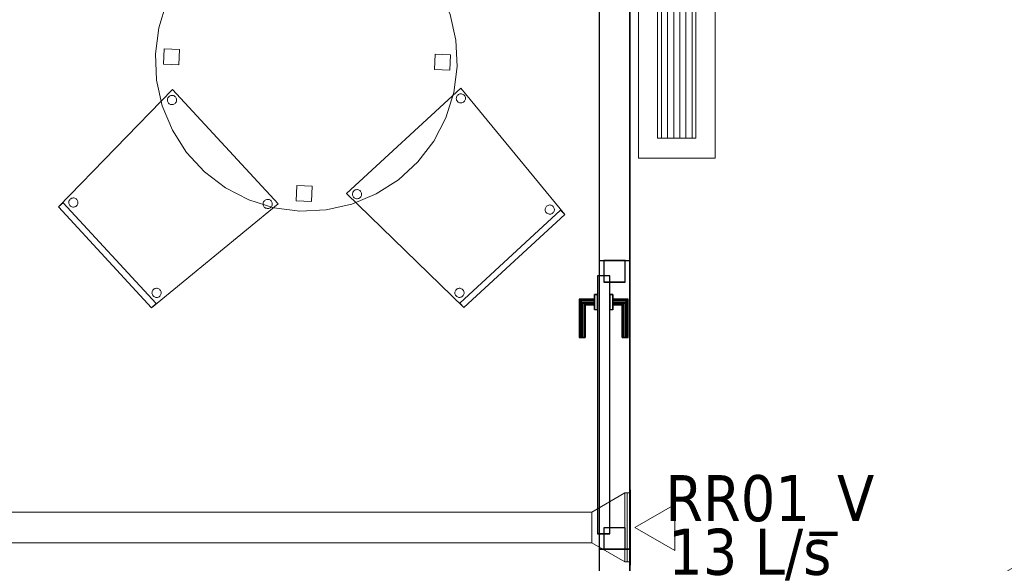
# Model space of a CAD drawing. Header units: metres. Extents: x 397.7 to 427.5, y 12.7 to 28.4.
# Tile 8 of 137: x 402.4 to 405.6, y 19.8 to 21.6. Entities that reach past the tile are written whole.
import ezdxf

# ---------------------------------------------------------------- set-up
doc = ezdxf.new("R2010")
doc.units = ezdxf.units.M
doc.layers.add('01_CARPINTERIA', color=5, linetype='Continuous', lineweight=25, true_color=0x0000ff)
for name, color, linetype, lineweight in [('02_MOBILIARIO', 7, 'Continuous', 18), ('A-DETL-____-MBND', 7, 'Continuous', 18), ('A-GENM-____-OTLN', 7, 'Continuous', 18), ('A-WALL-____-MCUT', 7, 'Continuous', 25), ('A-WALL-____-OTLN', 7, 'Continuous', 25), ('M-HVAC-CDFF-IDEN', 7, 'Continuous', 30), ('M-HVAC-CDFF-OTLN', 7, 'Continuous', 18), ('M-HVAC-DUCT-OTLN', 7, 'Continuous', 18)]:
    doc.layers.add(name, color=color, linetype=linetype, lineweight=lineweight)
doc.styles.add('Tahoma_2', font='tahoma.ttf', dxfattribs={"height": 0.15})

# ---------------------------------------------------------------- blocks, each defined once
blk = doc.blocks.new('Family - Cadira confident_P3-156165-06_CLI_AIRE_P3')
at = {"layer": 'A-DETL-____-MBND', "color": 253, "true_color": 0xaaaaaa}
for p, q in [((0, 0.3713), (0.3725, 0.7146)), ((0.3725, 0.7146), (0, 0.3713)), ((0.3725, 0.7146), (0.7113, 0.3026)), ((0.7113, 0.3026), (0.3725, 0.7146)), ((0.3582, 0.6803), (0.3583, 0.6829)), ((0.3583, 0.6829), (0.3582, 0.6803)), ((0.3585, 0.6778), (0.3582, 0.6803)), ((0.3582, 0.6803), (0.3585, 0.6778)), ((0.3583, 0.6829), (0.3588, 0.6855)), ((0.3588, 0.6855), (0.3583, 0.6829)), ((0.3593, 0.6753), (0.3585, 0.6778)), ((0.3585, 0.6778), (0.3593, 0.6753)), ((0.3588, 0.6855), (0.3598, 0.6879)), ((0.3598, 0.6879), (0.3588, 0.6855)), ((0.3605, 0.673), (0.3593, 0.6753)), ((0.3593, 0.6753), (0.3605, 0.673)), ((0.3598, 0.6879), (0.3612, 0.6901)), ((0.3612, 0.6901), (0.3598, 0.6879)), ((0.3612, 0.6901), (0.363, 0.692)), ((0.363, 0.692), (0.3612, 0.6901)), ((0.363, 0.692), (0.365, 0.6936)), ((0.365, 0.6936), (0.363, 0.692)), ((0.365, 0.6936), (0.3673, 0.6948)), ((0.3673, 0.6948), (0.365, 0.6936)), ((0.3673, 0.6948), (0.3698, 0.6956)), ((0.3698, 0.6956), (0.3673, 0.6948)), ((0.3698, 0.6956), (0.3724, 0.6959)), ((0.3724, 0.6959), (0.3698, 0.6956)), ((0.3724, 0.6959), (0.375, 0.6958)), ((0.375, 0.6958), (0.3724, 0.6959)), ((0.375, 0.6958), (0.3776, 0.6953)), ((0.3776, 0.6953), (0.375, 0.6958)), ((0.3776, 0.6953), (0.38, 0.6943)), ((0.38, 0.6943), (0.3776, 0.6953)), ((0.38, 0.6943), (0.3822, 0.6929)), ((0.3822, 0.6929), (0.38, 0.6943)), ((0.3822, 0.6929), (0.3841, 0.6911)), ((0.3841, 0.6911), (0.3822, 0.6929)), ((0.3841, 0.6911), (0.3857, 0.6891)), ((0.3857, 0.6891), (0.3841, 0.6911)), ((0.3864, 0.6742), (0.385, 0.672)), ((0.385, 0.672), (0.3864, 0.6742)), ((0.3857, 0.6891), (0.3869, 0.6868)), ((0.3869, 0.6868), (0.3857, 0.6891)), ((0.3873, 0.6766), (0.3864, 0.6742)), ((0.3864, 0.6742), (0.3873, 0.6766)), ((0.3869, 0.6868), (0.3877, 0.6843)), ((0.3877, 0.6843), (0.3869, 0.6868)), ((0.3879, 0.6791), (0.3873, 0.6766)), ((0.3873, 0.6766), (0.3879, 0.6791)), ((0.3877, 0.6843), (0.388, 0.6817)), ((0.388, 0.6817), (0.3877, 0.6843)), ((0.388, 0.6817), (0.3879, 0.6791)), ((0.3879, 0.6791), (0.388, 0.6817)), ((0.3621, 0.6709), (0.3605, 0.673)), ((0.3605, 0.673), (0.3621, 0.6709)), ((0.364, 0.6691), (0.3621, 0.6709)), ((0.3621, 0.6709), (0.364, 0.6691)), ((0.3662, 0.6678), (0.364, 0.6691)), ((0.364, 0.6691), (0.3662, 0.6678)), ((0.3686, 0.6668), (0.3662, 0.6678)), ((0.3662, 0.6678), (0.3686, 0.6668)), ((0.3712, 0.6662), (0.3686, 0.6668)), ((0.3686, 0.6668), (0.3712, 0.6662)), ((0.3738, 0.6661), (0.3712, 0.6662)), ((0.3712, 0.6662), (0.3738, 0.6661)), ((0.3764, 0.6664), (0.3738, 0.6661)), ((0.3738, 0.6661), (0.3764, 0.6664)), ((0.3788, 0.6672), (0.3764, 0.6664)), ((0.3764, 0.6664), (0.3788, 0.6672)), ((0.3811, 0.6684), (0.3788, 0.6672)), ((0.3788, 0.6672), (0.3811, 0.6684)), ((0.3832, 0.67), (0.3811, 0.6684)), ((0.3811, 0.6684), (0.3832, 0.67)), ((0.385, 0.672), (0.3832, 0.67)), ((0.3832, 0.67), (0.385, 0.672)), ((0.383, 0), (0, 0.3713)), ((0, 0.3713), (0.383, 0)), ((0.0199, 0.3686), (0.02, 0.3712)), ((0.02, 0.3712), (0.0199, 0.3686)), ((0.0202, 0.366), (0.0199, 0.3686)), ((0.0199, 0.3686), (0.0202, 0.366)), ((0.02, 0.3712), (0.0206, 0.3738)), ((0.0206, 0.3738), (0.02, 0.3712)), ((0.021, 0.3635), (0.0202, 0.366)), ((0.0202, 0.366), (0.021, 0.3635)), ((0.0206, 0.3738), (0.0216, 0.3762)), ((0.0216, 0.3762), (0.0206, 0.3738)), ((0.0222, 0.3612), (0.021, 0.3635)), ((0.021, 0.3635), (0.0222, 0.3612)), ((0.0216, 0.3762), (0.023, 0.3784)), ((0.023, 0.3784), (0.0216, 0.3762)), ((0.0238, 0.3592), (0.0222, 0.3612)), ((0.0222, 0.3612), (0.0238, 0.3592)), ((0.023, 0.3784), (0.0247, 0.3803)), ((0.0247, 0.3803), (0.023, 0.3784)), ((0.0258, 0.3574), (0.0238, 0.3592)), ((0.0238, 0.3592), (0.0258, 0.3574)), ((0.0247, 0.3803), (0.0268, 0.3819)), ((0.0268, 0.3819), (0.0247, 0.3803)), ((0.028, 0.356), (0.0258, 0.3574)), ((0.0258, 0.3574), (0.028, 0.356)), ((0.0268, 0.3819), (0.0291, 0.3831)), ((0.0291, 0.3831), (0.0268, 0.3819)), ((0.0304, 0.355), (0.028, 0.356)), ((0.028, 0.356), (0.0304, 0.355)), ((0.0291, 0.3831), (0.0316, 0.3839)), ((0.0316, 0.3839), (0.0291, 0.3831)), ((0.0329, 0.3545), (0.0304, 0.355)), ((0.0304, 0.355), (0.0329, 0.3545)), ((0.0316, 0.3839), (0.0341, 0.3842)), ((0.0341, 0.3842), (0.0316, 0.3839)), ((0.0355, 0.3544), (0.0329, 0.3545)), ((0.0329, 0.3545), (0.0355, 0.3544)), ((0.0341, 0.3842), (0.0367, 0.3841)), ((0.0367, 0.3841), (0.0341, 0.3842)), ((0.0381, 0.3547), (0.0355, 0.3544)), ((0.0355, 0.3544), (0.0381, 0.3547)), ((0.0367, 0.3841), (0.0393, 0.3836)), ((0.0393, 0.3836), (0.0367, 0.3841)), ((0.0406, 0.3555), (0.0381, 0.3547)), ((0.0381, 0.3547), (0.0406, 0.3555)), ((0.0393, 0.3836), (0.0417, 0.3826)), ((0.0417, 0.3826), (0.0393, 0.3836)), ((0.0429, 0.3567), (0.0406, 0.3555)), ((0.0406, 0.3555), (0.0429, 0.3567)), ((0.0417, 0.3826), (0.0439, 0.3812)), ((0.0439, 0.3812), (0.0417, 0.3826)), ((0.0449, 0.3583), (0.0429, 0.3567)), ((0.0429, 0.3567), (0.0449, 0.3583)), ((0.0439, 0.3812), (0.0458, 0.3794)), ((0.0458, 0.3794), (0.0439, 0.3812)), ((0.0467, 0.3602), (0.0449, 0.3583)), ((0.0449, 0.3583), (0.0467, 0.3602)), ((0.0458, 0.3794), (0.0474, 0.3773)), ((0.0474, 0.3773), (0.0458, 0.3794)), ((0.0481, 0.3624), (0.0467, 0.3602)), ((0.0467, 0.3602), (0.0481, 0.3624)), ((0.0474, 0.3773), (0.0486, 0.375)), ((0.0486, 0.375), (0.0474, 0.3773)), ((0.0491, 0.3648), (0.0481, 0.3624)), ((0.0481, 0.3624), (0.0491, 0.3648)), ((0.0486, 0.375), (0.0494, 0.3726)), ((0.0494, 0.3726), (0.0486, 0.375)), ((0.0496, 0.3674), (0.0491, 0.3648)), ((0.0491, 0.3648), (0.0496, 0.3674)), ((0.0494, 0.3726), (0.0497, 0.37)), ((0.0497, 0.37), (0.0494, 0.3726)), ((0.0497, 0.37), (0.0496, 0.3674)), ((0.0496, 0.3674), (0.0497, 0.37)), ((0.6477, 0.3184), (0.6478, 0.321)), ((0.6478, 0.321), (0.6477, 0.3184)), ((0.6478, 0.321), (0.6484, 0.3235)), ((0.6484, 0.3235), (0.6478, 0.321)), ((0.6484, 0.3235), (0.6494, 0.3259)), ((0.6494, 0.3259), (0.6484, 0.3235)), ((0.6494, 0.3259), (0.6508, 0.3281)), ((0.6508, 0.3281), (0.6494, 0.3259)), ((0.6508, 0.3281), (0.6525, 0.33)), ((0.6525, 0.33), (0.6508, 0.3281)), ((0.6525, 0.33), (0.6546, 0.3316)), ((0.6546, 0.3316), (0.6525, 0.33)), ((0.6546, 0.3316), (0.6569, 0.3328)), ((0.6569, 0.3328), (0.6546, 0.3316)), ((0.6569, 0.3328), (0.6594, 0.3336)), ((0.6594, 0.3336), (0.6569, 0.3328)), ((0.6594, 0.3336), (0.662, 0.334)), ((0.662, 0.334), (0.6594, 0.3336)), ((0.662, 0.334), (0.6646, 0.3339)), ((0.6646, 0.3339), (0.662, 0.334)), ((0.6646, 0.3339), (0.6671, 0.3333)), ((0.6671, 0.3333), (0.6646, 0.3339)), ((0.6671, 0.3333), (0.6695, 0.3323)), ((0.6695, 0.3323), (0.6671, 0.3333)), ((0.6695, 0.3323), (0.6717, 0.3309)), ((0.6717, 0.3309), (0.6695, 0.3323)), ((0.6717, 0.3309), (0.6736, 0.3292)), ((0.6736, 0.3292), (0.6717, 0.3309)), ((0.6736, 0.3292), (0.6752, 0.3271)), ((0.6752, 0.3271), (0.6736, 0.3292)), ((0.6752, 0.3271), (0.6764, 0.3248)), ((0.6764, 0.3248), (0.6752, 0.3271)), ((0.6764, 0.3248), (0.6772, 0.3223)), ((0.6772, 0.3223), (0.6764, 0.3248)), ((0.6772, 0.3223), (0.6776, 0.3197)), ((0.6776, 0.3197), (0.6772, 0.3223)), ((0.3694, 0.0147), (0.6978, 0.3173)), ((0.6978, 0.3173), (0.3694, 0.0147)), ((0.7113, 0.3026), (0.383, 0)), ((0.383, 0), (0.7113, 0.3026)), ((0.7113, 0.3026), (0.383, 0)), ((0.383, 0), (0.7113, 0.3026)), ((0.6481, 0.3158), (0.6477, 0.3184)), ((0.6477, 0.3184), (0.6481, 0.3158)), ((0.6489, 0.3133), (0.6481, 0.3158)), ((0.6481, 0.3158), (0.6489, 0.3133)), ((0.6501, 0.311), (0.6489, 0.3133)), ((0.6489, 0.3133), (0.6501, 0.311)), ((0.6517, 0.3089), (0.6501, 0.311)), ((0.6501, 0.311), (0.6517, 0.3089)), ((0.6536, 0.3072), (0.6517, 0.3089)), ((0.6517, 0.3089), (0.6536, 0.3072)), ((0.6558, 0.3058), (0.6536, 0.3072)), ((0.6536, 0.3072), (0.6558, 0.3058)), ((0.6582, 0.3048), (0.6558, 0.3058)), ((0.6558, 0.3058), (0.6582, 0.3048)), ((0.6607, 0.3042), (0.6582, 0.3048)), ((0.6582, 0.3048), (0.6607, 0.3042)), ((0.6633, 0.3041), (0.6607, 0.3042)), ((0.6607, 0.3042), (0.6633, 0.3041)), ((0.6659, 0.3045), (0.6633, 0.3041)), ((0.6633, 0.3041), (0.6659, 0.3045)), ((0.6684, 0.3053), (0.6659, 0.3045)), ((0.6659, 0.3045), (0.6684, 0.3053)), ((0.6707, 0.3065), (0.6684, 0.3053)), ((0.6684, 0.3053), (0.6707, 0.3065)), ((0.6728, 0.3081), (0.6707, 0.3065)), ((0.6707, 0.3065), (0.6728, 0.3081)), ((0.6745, 0.31), (0.6728, 0.3081)), ((0.6728, 0.3081), (0.6745, 0.31)), ((0.6759, 0.3122), (0.6745, 0.31)), ((0.6745, 0.31), (0.6759, 0.3122)), ((0.6769, 0.3146), (0.6759, 0.3122)), ((0.6759, 0.3122), (0.6769, 0.3146)), ((0.6775, 0.3171), (0.6769, 0.3146)), ((0.6769, 0.3146), (0.6775, 0.3171)), ((0.6776, 0.3197), (0.6775, 0.3171)), ((0.6775, 0.3171), (0.6776, 0.3197)), ((0.6978, 0.3173), (0.7113, 0.3026)), ((0.7113, 0.3026), (0.6978, 0.3173)), ((0.3536, 0.0473), (0.3537, 0.0499)), ((0.3537, 0.0499), (0.3536, 0.0473)), ((0.3539, 0.0447), (0.3536, 0.0473)), ((0.3536, 0.0473), (0.3539, 0.0447)), ((0.3537, 0.0499), (0.3542, 0.0524)), ((0.3542, 0.0524), (0.3537, 0.0499)), ((0.3547, 0.0422), (0.3539, 0.0447)), ((0.3539, 0.0447), (0.3547, 0.0422)), ((0.3542, 0.0524), (0.3552, 0.0549)), ((0.3552, 0.0549), (0.3542, 0.0524)), ((0.3559, 0.0399), (0.3547, 0.0422)), ((0.3547, 0.0422), (0.3559, 0.0399)), ((0.3552, 0.0549), (0.3566, 0.0571)), ((0.3566, 0.0571), (0.3552, 0.0549)), ((0.3575, 0.0379), (0.3559, 0.0399)), ((0.3559, 0.0399), (0.3575, 0.0379)), ((0.3566, 0.0571), (0.3584, 0.059)), ((0.3584, 0.059), (0.3566, 0.0571)), ((0.3594, 0.0361), (0.3575, 0.0379)), ((0.3575, 0.0379), (0.3594, 0.0361)), ((0.3584, 0.059), (0.3605, 0.0606)), ((0.3605, 0.0606), (0.3584, 0.059)), ((0.3616, 0.0347), (0.3594, 0.0361)), ((0.3594, 0.0361), (0.3616, 0.0347)), ((0.3605, 0.0606), (0.3628, 0.0618)), ((0.3628, 0.0618), (0.3605, 0.0606)), ((0.364, 0.0337), (0.3616, 0.0347)), ((0.3616, 0.0347), (0.364, 0.0337)), ((0.3628, 0.0618), (0.3652, 0.0626)), ((0.3652, 0.0626), (0.3628, 0.0618)), ((0.3666, 0.0332), (0.364, 0.0337)), ((0.364, 0.0337), (0.3666, 0.0332)), ((0.3652, 0.0626), (0.3678, 0.0629)), ((0.3678, 0.0629), (0.3652, 0.0626)), ((0.3692, 0.0331), (0.3666, 0.0332)), ((0.3666, 0.0332), (0.3692, 0.0331)), ((0.3678, 0.0629), (0.3704, 0.0628)), ((0.3704, 0.0628), (0.3678, 0.0629)), ((0.3718, 0.0334), (0.3692, 0.0331)), ((0.3692, 0.0331), (0.3718, 0.0334)), ((0.3704, 0.0628), (0.373, 0.0622)), ((0.373, 0.0622), (0.3704, 0.0628)), ((0.3743, 0.0342), (0.3718, 0.0334)), ((0.3718, 0.0334), (0.3743, 0.0342)), ((0.373, 0.0622), (0.3754, 0.0612)), ((0.3754, 0.0612), (0.373, 0.0622)), ((0.3766, 0.0354), (0.3743, 0.0342)), ((0.3743, 0.0342), (0.3766, 0.0354)), ((0.3754, 0.0612), (0.3776, 0.0599)), ((0.3776, 0.0599), (0.3754, 0.0612)), ((0.3786, 0.037), (0.3766, 0.0354)), ((0.3766, 0.0354), (0.3786, 0.037)), ((0.3776, 0.0599), (0.3795, 0.0581)), ((0.3795, 0.0581), (0.3776, 0.0599)), ((0.3804, 0.0389), (0.3786, 0.037)), ((0.3786, 0.037), (0.3804, 0.0389)), ((0.3795, 0.0581), (0.3811, 0.056)), ((0.3811, 0.056), (0.3795, 0.0581)), ((0.3818, 0.0411), (0.3804, 0.0389)), ((0.3804, 0.0389), (0.3818, 0.0411)), ((0.3811, 0.056), (0.3823, 0.0537)), ((0.3823, 0.0537), (0.3811, 0.056)), ((0.3828, 0.0435), (0.3818, 0.0411)), ((0.3818, 0.0411), (0.3828, 0.0435)), ((0.3823, 0.0537), (0.3831, 0.0512)), ((0.3831, 0.0512), (0.3823, 0.0537)), ((0.3833, 0.0461), (0.3828, 0.0435)), ((0.3828, 0.0435), (0.3833, 0.0461)), ((0.3831, 0.0512), (0.3834, 0.0487)), ((0.3834, 0.0487), (0.3831, 0.0512)), ((0.3834, 0.0487), (0.3833, 0.0461)), ((0.3833, 0.0461), (0.3834, 0.0487)), ((0.383, 0), (0.3694, 0.0147)), ((0.3694, 0.0147), (0.383, 0))]:
    blk.add_line(p, q, dxfattribs=at)
blk = doc.blocks.new('Family - Mampara P3-156372-06_CLI_AIRE_P3')
at = {"layer": 'A-WALL-____-MCUT', "color": 253, "true_color": 0xaaaaaa}
for p, q in [((2.5885, 0.1), (0.8932, 0.1)), ((2.5885, 0), (2.5885, 0.1)), ((3.7285, 0.1), (3.5285, 0.1)), ((3.5285, 0.1), (3.5285, 0)), ((0.8932, 0), (2.5885, 0)), ((3.5285, 0), (3.7285, 0))]:
    blk.add_line(p, q, dxfattribs=at)
at = {"layer": 'A-WALL-____-OTLN', "color": 253, "true_color": 0xaaaaaa}
for p, q in [((0.8932, 0.1), (6.1554, 0.1)), ((2.5885, 0), (2.5885, 0.1)), ((3.5285, 0.1), (2.5885, 0.1)), ((3.5285, 0), (3.5285, 0.1)), ((0.8932, 0), (6.1554, 0)), ((2.5885, 0), (3.5285, 0))]:
    blk.add_line(p, q, dxfattribs=at)
at = {"layer": 'A-WALL-____-OTLN', "color": 253, "lineweight": 18, "true_color": 0xaaaaaa}
blk.add_line((0, 0), (6.1554, 0), dxfattribs=at)
blk = doc.blocks.new('Family - Vano porta P3-156374-06_CLI_AIRE_P3')
at = {"layer": 'A-GENM-____-OTLN', "color": 253, "true_color": 0xaaaaaa}
for p, q in [((404.417, 20.8332), (404.317, 20.8332)), ((404.317, 20.8332), (404.317, 19.8932)), ((404.417, 20.8332), (404.317, 20.8332)), ((404.317, 19.8932), (404.317, 20.8332)), ((404.417, 19.8932), (404.417, 20.8332)), ((404.417, 20.8332), (404.417, 19.8932)), ((404.317, 19.8932), (404.417, 19.8932)), ((404.417, 19.8932), (404.317, 19.8932))]:
    blk.add_line(p, q, dxfattribs=at)
blk = doc.blocks.new('Family - LONDR55-XX_ZZ-ARQ-CAA-M3D-Londres55-156763-06_CLI_AIRE_P3')
at = {"layer": '01_CARPINTERIA', "color": 161, "true_color": 0xaaaaff}
for p, q in [((0.69, 0.1487), (0.69, 0.15)), ((0.69, 0.15), (0.69, 0.1487)), ((0.815, 0.15), (0.69, 0.15)), ((0.69, 0.145), (0.69, 0.1487)), ((0.69, 0.1487), (0.69, 0.145)), ((0.8137, 0.1487), (0.69, 0.1487)), ((0.8137, 0.1487), (0.69, 0.1487)), ((0.69, 0.14), (0.69, 0.145)), ((0.69, 0.145), (0.69, 0.14)), ((0.81, 0.145), (0.69, 0.145)), ((0.81, 0.145), (0.69, 0.145)), ((0.69, 0.135), (0.69, 0.14)), ((0.69, 0.14), (0.69, 0.135)), ((0.69, 0.14), (0.805, 0.14)), ((0.805, 0.14), (0.69, 0.14)), ((0.69, 0.135), (0.69, 0.1313)), ((0.69, 0.1313), (0.69, 0.135)), ((0.8, 0.135), (0.69, 0.135)), ((0.8, 0.135), (0.69, 0.135)), ((0.69, 0.1313), (0.69, 0.13)), ((0.69, 0.13), (0.69, 0.1313)), ((0.7963, 0.1313), (0.69, 0.1313)), ((0.7963, 0.1313), (0.69, 0.1313)), ((0.795, 0.13), (0.69, 0.13)), ((0.795, 0.13), (0.7963, 0.1313)), ((0.7963, 0.1313), (0.795, 0.13)), ((0.795, 0.1), (0.795, 0.13)), ((0.7963, 0.1313), (0.8, 0.135)), ((0.8, 0.135), (0.7963, 0.1313)), ((0.7963, 0.1), (0.7963, 0.1313)), ((0.7963, 0.1), (0.7963, 0.1313)), ((0.8, 0.135), (0.805, 0.14)), ((0.805, 0.14), (0.8, 0.135)), ((0.8, 0.1), (0.8, 0.135)), ((0.8, 0.1), (0.8, 0.135)), ((0.81, 0.145), (0.805, 0.14)), ((0.805, 0.14), (0.81, 0.145)), ((0.805, 0.14), (0.805, 0.1)), ((0.805, 0.1), (0.805, 0.14)), ((0.8137, 0.1487), (0.81, 0.145)), ((0.81, 0.145), (0.8137, 0.1487)), ((0.81, 0.1), (0.81, 0.145)), ((0.81, 0.1), (0.81, 0.145)), ((0.815, 0.15), (0.8137, 0.1487)), ((0.8137, 0.1487), (0.815, 0.15)), ((0.8137, 0.1), (0.8137, 0.1487)), ((0.8137, 0.1), (0.8137, 0.1487)), ((0.815, 0.1), (0.815, 0.15)), ((0.83, 0.1), (0.78, 0.1)), ((0.78, 0.1), (0.83, 0.1)), ((0.78, 0.09), (0.78, 0.1)), ((0.78, 0.09), (0.78, 0.1)), ((0.7963, 0.1), (0.795, 0.1)), ((0.795, 0.1), (0.7963, 0.1)), ((0.8, 0.1), (0.7963, 0.1)), ((0.7963, 0.1), (0.8, 0.1)), ((0.805, 0.1), (0.8, 0.1)), ((0.8, 0.1), (0.805, 0.1)), ((0.81, 0.1), (0.805, 0.1)), ((0.805, 0.1), (0.81, 0.1)), ((0.81, 0.1), (0.8137, 0.1)), ((0.8137, 0.1), (0.81, 0.1)), ((0.8137, 0.1), (0.815, 0.1)), ((0.815, 0.1), (0.8137, 0.1)), ((0.83, 0.09), (0.83, 0.1)), ((0.83, 0.1), (0.83, 0.09)), ((0.07, 0.07), (0, 0.07)), ((0, 0.07), (0, 0)), ((0.07, 0.07), (0, 0.07)), ((0, 0), (0, 0.07)), ((0.89, 0.09), (0.05, 0.09)), ((0.05, 0.09), (0.05, 0.05)), ((0.89, 0.09), (0.05, 0.09)), ((0.05, 0.05), (0.05, 0.09)), ((0.07, 0), (0.07, 0.07)), ((0.07, 0), (0.07, 0.07)), ((0.83, 0.09), (0.78, 0.09)), ((0.78, 0.09), (0.83, 0.09)), ((0.94, 0.07), (0.87, 0.07)), ((0.87, 0.07), (0.87, 0)), ((0.94, 0.07), (0.87, 0.07)), ((0.87, 0), (0.87, 0.07)), ((0.89, 0.05), (0.89, 0.09)), ((0.89, 0.05), (0.89, 0.09)), ((0.94, 0), (0.94, 0.07)), ((0.94, 0), (0.94, 0.07)), ((0.05, 0.05), (0.89, 0.05)), ((0.05, 0.05), (0.89, 0.05)), ((0.78, 0.05), (0.83, 0.05)), ((0.83, 0.05), (0.78, 0.05)), ((0.78, 0.04), (0.78, 0.05)), ((0.78, 0.04), (0.78, 0.05)), ((0.78, 0.04), (0.83, 0.04)), ((0.83, 0.04), (0.78, 0.04)), ((0.7963, 0.04), (0.795, 0.04)), ((0.795, 0.04), (0.7963, 0.04)), ((0.795, 0.01), (0.795, 0.04)), ((0.8, 0.04), (0.7963, 0.04)), ((0.7963, 0.04), (0.8, 0.04)), ((0.7963, 0.0087), (0.7963, 0.04)), ((0.7963, 0.0087), (0.7963, 0.04)), ((0.8, 0.04), (0.805, 0.04)), ((0.805, 0.04), (0.8, 0.04)), ((0.8, 0.005), (0.8, 0.04)), ((0.8, 0.005), (0.8, 0.04)), ((0.805, 0.04), (0.81, 0.04)), ((0.81, 0.04), (0.805, 0.04)), ((0.805, 0.04), (0.805, 0)), ((0.805, 0), (0.805, 0.04)), ((0.81, 0.04), (0.8137, 0.04)), ((0.8137, 0.04), (0.81, 0.04)), ((0.81, -0.005), (0.81, 0.04)), ((0.81, -0.005), (0.81, 0.04)), ((0.8137, 0.04), (0.815, 0.04)), ((0.815, 0.04), (0.8137, 0.04)), ((0.8137, -0.0087), (0.8137, 0.04)), ((0.8137, -0.0087), (0.8137, 0.04)), ((0.815, -0.01), (0.815, 0.04)), ((0.83, 0.04), (0.83, 0.05)), ((0.83, 0.05), (0.83, 0.04)), ((0, 0), (0.07, 0)), ((0, 0), (0.07, 0)), ((0.69, 0.0087), (0.69, 0.01)), ((0.69, 0.01), (0.69, 0.0087)), ((0.69, 0.01), (0.795, 0.01)), ((0.69, 0.005), (0.69, 0.0087)), ((0.69, 0.0087), (0.69, 0.005)), ((0.69, 0.0087), (0.7963, 0.0087)), ((0.69, 0.0087), (0.7963, 0.0087)), ((0.69, 0), (0.69, 0.005)), ((0.69, 0.005), (0.69, 0)), ((0.69, 0.005), (0.8, 0.005)), ((0.69, 0.005), (0.8, 0.005)), ((0.69, -0.005), (0.69, 0)), ((0.69, 0), (0.69, -0.005)), ((0.805, 0), (0.69, 0)), ((0.69, 0), (0.805, 0)), ((0.7963, 0.0087), (0.795, 0.01)), ((0.795, 0.01), (0.7963, 0.0087)), ((0.8, 0.005), (0.7963, 0.0087)), ((0.7963, 0.0087), (0.8, 0.005)), ((0.805, 0), (0.8, 0.005)), ((0.8, 0.005), (0.805, 0)), ((0.81, -0.005), (0.805, 0)), ((0.87, 0), (0.94, 0)), ((0.87, 0), (0.94, 0)), ((0.69, -0.005), (0.69, -0.0087)), ((0.69, -0.0087), (0.69, -0.005)), ((0.69, -0.005), (0.81, -0.005)), ((0.69, -0.005), (0.81, -0.005)), ((0.69, -0.0087), (0.69, -0.01)), ((0.69, -0.01), (0.69, -0.0087)), ((0.69, -0.0087), (0.8137, -0.0087)), ((0.69, -0.0087), (0.8137, -0.0087)), ((0.69, -0.01), (0.815, -0.01)), ((0.805, 0), (0.81, -0.005)), ((0.81, -0.005), (0.8137, -0.0087)), ((0.8137, -0.0087), (0.81, -0.005)), ((0.8137, -0.0087), (0.815, -0.01)), ((0.815, -0.01), (0.8137, -0.0087))]:
    blk.add_line(p, q, dxfattribs=at)
blk = doc.blocks.new('Family - Porta P3-156764-06_CLI_AIRE_P3')
blk.add_blockref('Family - LONDR55-XX_ZZ-ARQ-CAA-M3D-Londres55-156763-06_CLI_AIRE_P3', (0, 0))
blk = doc.blocks.new('Family - Cadira confident_P3-156783-06_CLI_AIRE_P3')
at = {"layer": 'A-DETL-____-MBND', "color": 253, "true_color": 0xaaaaaa}
for p, q in [((0, 0.3284), (0.3713, 0.7113)), ((0.3713, 0.7113), (0, 0.3284)), ((0.3713, 0.7113), (0.7146, 0.3389)), ((0.7146, 0.3389), (0.3713, 0.7113)), ((0.3544, 0.6758), (0.3545, 0.6784)), ((0.3545, 0.6784), (0.3544, 0.6758)), ((0.3547, 0.6733), (0.3544, 0.6758)), ((0.3544, 0.6758), (0.3547, 0.6733)), ((0.3545, 0.6784), (0.355, 0.681)), ((0.355, 0.681), (0.3545, 0.6784)), ((0.355, 0.681), (0.356, 0.6834)), ((0.356, 0.6834), (0.355, 0.681)), ((0.356, 0.6834), (0.3574, 0.6856)), ((0.3574, 0.6856), (0.356, 0.6834)), ((0.3574, 0.6856), (0.3592, 0.6875)), ((0.3592, 0.6875), (0.3574, 0.6856)), ((0.3592, 0.6875), (0.3612, 0.6891)), ((0.3612, 0.6891), (0.3592, 0.6875)), ((0.3612, 0.6891), (0.3635, 0.6903)), ((0.3635, 0.6903), (0.3612, 0.6891)), ((0.3635, 0.6903), (0.366, 0.6911)), ((0.366, 0.6911), (0.3635, 0.6903)), ((0.366, 0.6911), (0.3686, 0.6914)), ((0.3686, 0.6914), (0.366, 0.6911)), ((0.3686, 0.6914), (0.3712, 0.6913)), ((0.3712, 0.6913), (0.3686, 0.6914)), ((0.3712, 0.6913), (0.3738, 0.6908)), ((0.3738, 0.6908), (0.3712, 0.6913)), ((0.3738, 0.6908), (0.3762, 0.6898)), ((0.3762, 0.6898), (0.3738, 0.6908)), ((0.3762, 0.6898), (0.3784, 0.6884)), ((0.3784, 0.6884), (0.3762, 0.6898)), ((0.3784, 0.6884), (0.3803, 0.6866)), ((0.3803, 0.6866), (0.3784, 0.6884)), ((0.3803, 0.6866), (0.3819, 0.6846)), ((0.3819, 0.6846), (0.3803, 0.6866)), ((0.3819, 0.6846), (0.3831, 0.6823)), ((0.3831, 0.6823), (0.3819, 0.6846)), ((0.3831, 0.6823), (0.3839, 0.6798)), ((0.3839, 0.6798), (0.3831, 0.6823)), ((0.3841, 0.6746), (0.3836, 0.6721)), ((0.3836, 0.6721), (0.3841, 0.6746)), ((0.3839, 0.6798), (0.3842, 0.6772)), ((0.3842, 0.6772), (0.3839, 0.6798)), ((0.3842, 0.6772), (0.3841, 0.6746)), ((0.3841, 0.6746), (0.3842, 0.6772)), ((0.3555, 0.6708), (0.3547, 0.6733)), ((0.3547, 0.6733), (0.3555, 0.6708)), ((0.3567, 0.6685), (0.3555, 0.6708)), ((0.3555, 0.6708), (0.3567, 0.6685)), ((0.3583, 0.6664), (0.3567, 0.6685)), ((0.3567, 0.6685), (0.3583, 0.6664)), ((0.3602, 0.6647), (0.3583, 0.6664)), ((0.3583, 0.6664), (0.3602, 0.6647)), ((0.3624, 0.6633), (0.3602, 0.6647)), ((0.3602, 0.6647), (0.3624, 0.6633)), ((0.3648, 0.6623), (0.3624, 0.6633)), ((0.3624, 0.6633), (0.3648, 0.6623)), ((0.3674, 0.6617), (0.3648, 0.6623)), ((0.3648, 0.6623), (0.3674, 0.6617)), ((0.37, 0.6616), (0.3674, 0.6617)), ((0.3674, 0.6617), (0.37, 0.6616)), ((0.3726, 0.6619), (0.37, 0.6616)), ((0.37, 0.6616), (0.3726, 0.6619)), ((0.375, 0.6627), (0.3726, 0.6619)), ((0.3726, 0.6619), (0.375, 0.6627)), ((0.3773, 0.6639), (0.375, 0.6627)), ((0.375, 0.6627), (0.3773, 0.6639)), ((0.3794, 0.6655), (0.3773, 0.6639)), ((0.3773, 0.6639), (0.3794, 0.6655)), ((0.3812, 0.6675), (0.3794, 0.6655)), ((0.3794, 0.6655), (0.3812, 0.6675)), ((0.3826, 0.6697), (0.3812, 0.6675)), ((0.3812, 0.6675), (0.3826, 0.6697)), ((0.3836, 0.6721), (0.3826, 0.6697)), ((0.3826, 0.6697), (0.3836, 0.6721)), ((0.0361, 0.3519), (0.0379, 0.3538)), ((0.0379, 0.3538), (0.0361, 0.3519)), ((0.0379, 0.3538), (0.0399, 0.3554)), ((0.0399, 0.3554), (0.0379, 0.3538)), ((0.0399, 0.3554), (0.0422, 0.3566)), ((0.0422, 0.3566), (0.0399, 0.3554)), ((0.0422, 0.3566), (0.0447, 0.3574)), ((0.0447, 0.3574), (0.0422, 0.3566)), ((0.0447, 0.3574), (0.0473, 0.3578)), ((0.0473, 0.3578), (0.0447, 0.3574)), ((0.0473, 0.3578), (0.0499, 0.3577)), ((0.0499, 0.3577), (0.0473, 0.3578)), ((0.0499, 0.3577), (0.0524, 0.3571)), ((0.0524, 0.3571), (0.0499, 0.3577)), ((0.0524, 0.3571), (0.0549, 0.3561)), ((0.0549, 0.3561), (0.0524, 0.3571)), ((0.0549, 0.3561), (0.0571, 0.3547)), ((0.0571, 0.3547), (0.0549, 0.3561)), ((0.0571, 0.3547), (0.059, 0.353)), ((0.059, 0.353), (0.0571, 0.3547)), ((0.059, 0.353), (0.0606, 0.3509)), ((0.0606, 0.3509), (0.059, 0.353)), ((0.6753, 0.352), (0.6778, 0.3528)), ((0.6778, 0.3528), (0.6753, 0.352)), ((0.6778, 0.3528), (0.6803, 0.3532)), ((0.6803, 0.3532), (0.6778, 0.3528)), ((0.6803, 0.3532), (0.6829, 0.3531)), ((0.6829, 0.3531), (0.6803, 0.3532)), ((0.6829, 0.3531), (0.6855, 0.3525)), ((0.6855, 0.3525), (0.6829, 0.3531)), ((0, 0.3284), (0.0147, 0.3419)), ((0.0147, 0.3419), (0, 0.3284)), ((0.3026, 0), (0, 0.3284)), ((0, 0.3284), (0.3026, 0)), ((0.3026, 0), (0, 0.3284)), ((0, 0.3284), (0.3026, 0)), ((0.0147, 0.3419), (0.3173, 0.0136)), ((0.3173, 0.0136), (0.0147, 0.3419)), ((0.0331, 0.3422), (0.0332, 0.3448)), ((0.0332, 0.3448), (0.0331, 0.3422)), ((0.0334, 0.3396), (0.0331, 0.3422)), ((0.0331, 0.3422), (0.0334, 0.3396)), ((0.0332, 0.3448), (0.0337, 0.3473)), ((0.0337, 0.3473), (0.0332, 0.3448)), ((0.0342, 0.3371), (0.0334, 0.3396)), ((0.0334, 0.3396), (0.0342, 0.3371)), ((0.0337, 0.3473), (0.0347, 0.3497)), ((0.0347, 0.3497), (0.0337, 0.3473)), ((0.0354, 0.3348), (0.0342, 0.3371)), ((0.0342, 0.3371), (0.0354, 0.3348)), ((0.0347, 0.3497), (0.0361, 0.3519)), ((0.0361, 0.3519), (0.0347, 0.3497)), ((0.037, 0.3327), (0.0354, 0.3348)), ((0.0354, 0.3348), (0.037, 0.3327)), ((0.0389, 0.331), (0.037, 0.3327)), ((0.037, 0.3327), (0.0389, 0.331)), ((0.0411, 0.3296), (0.0389, 0.331)), ((0.0389, 0.331), (0.0411, 0.3296)), ((0.0435, 0.3286), (0.0411, 0.3296)), ((0.0411, 0.3296), (0.0435, 0.3286)), ((0.0461, 0.328), (0.0435, 0.3286)), ((0.0435, 0.3286), (0.0461, 0.328)), ((0.0487, 0.3279), (0.0461, 0.328)), ((0.0461, 0.328), (0.0487, 0.3279)), ((0.0512, 0.3283), (0.0487, 0.3279)), ((0.0487, 0.3279), (0.0512, 0.3283)), ((0.0537, 0.3291), (0.0512, 0.3283)), ((0.0512, 0.3283), (0.0537, 0.3291)), ((0.056, 0.3303), (0.0537, 0.3291)), ((0.0537, 0.3291), (0.056, 0.3303)), ((0.0581, 0.3318), (0.056, 0.3303)), ((0.056, 0.3303), (0.0581, 0.3318)), ((0.0599, 0.3338), (0.0581, 0.3318)), ((0.0581, 0.3318), (0.0599, 0.3338)), ((0.0612, 0.336), (0.0599, 0.3338)), ((0.0599, 0.3338), (0.0612, 0.336)), ((0.0606, 0.3509), (0.0618, 0.3486)), ((0.0618, 0.3486), (0.0606, 0.3509)), ((0.0622, 0.3384), (0.0612, 0.336)), ((0.0612, 0.336), (0.0622, 0.3384)), ((0.0618, 0.3486), (0.0626, 0.3461)), ((0.0626, 0.3461), (0.0618, 0.3486)), ((0.0628, 0.3409), (0.0622, 0.3384)), ((0.0622, 0.3384), (0.0628, 0.3409)), ((0.0626, 0.3461), (0.0629, 0.3435)), ((0.0629, 0.3435), (0.0626, 0.3461)), ((0.0629, 0.3435), (0.0628, 0.3409)), ((0.0628, 0.3409), (0.0629, 0.3435)), ((0.7146, 0.3389), (0.3026, 0)), ((0.3026, 0), (0.7146, 0.3389)), ((0.6661, 0.3376), (0.6662, 0.3402)), ((0.6662, 0.3402), (0.6661, 0.3376)), ((0.6664, 0.335), (0.6661, 0.3376)), ((0.6661, 0.3376), (0.6664, 0.335)), ((0.6662, 0.3402), (0.6668, 0.3427)), ((0.6668, 0.3427), (0.6662, 0.3402)), ((0.6672, 0.3325), (0.6664, 0.335)), ((0.6664, 0.335), (0.6672, 0.3325)), ((0.6668, 0.3427), (0.6678, 0.3451)), ((0.6678, 0.3451), (0.6668, 0.3427)), ((0.6684, 0.3302), (0.6672, 0.3325)), ((0.6672, 0.3325), (0.6684, 0.3302)), ((0.6678, 0.3451), (0.6691, 0.3473)), ((0.6691, 0.3473), (0.6678, 0.3451)), ((0.67, 0.3281), (0.6684, 0.3302)), ((0.6684, 0.3302), (0.67, 0.3281)), ((0.6691, 0.3473), (0.6709, 0.3492)), ((0.6709, 0.3492), (0.6691, 0.3473)), ((0.672, 0.3264), (0.67, 0.3281)), ((0.67, 0.3281), (0.672, 0.3264)), ((0.6709, 0.3492), (0.673, 0.3508)), ((0.673, 0.3508), (0.6709, 0.3492)), ((0.6742, 0.325), (0.672, 0.3264)), ((0.672, 0.3264), (0.6742, 0.325)), ((0.673, 0.3508), (0.6753, 0.352)), ((0.6753, 0.352), (0.673, 0.3508)), ((0.6766, 0.324), (0.6742, 0.325)), ((0.6742, 0.325), (0.6766, 0.324)), ((0.6791, 0.3234), (0.6766, 0.324)), ((0.6766, 0.324), (0.6791, 0.3234)), ((0.6817, 0.3233), (0.6791, 0.3234)), ((0.6791, 0.3234), (0.6817, 0.3233)), ((0.6843, 0.3237), (0.6817, 0.3233)), ((0.6817, 0.3233), (0.6843, 0.3237)), ((0.6868, 0.3245), (0.6843, 0.3237)), ((0.6843, 0.3237), (0.6868, 0.3245)), ((0.6855, 0.3525), (0.6879, 0.3515)), ((0.6879, 0.3515), (0.6855, 0.3525)), ((0.6891, 0.3257), (0.6868, 0.3245)), ((0.6868, 0.3245), (0.6891, 0.3257)), ((0.6879, 0.3515), (0.6901, 0.3501)), ((0.6901, 0.3501), (0.6879, 0.3515)), ((0.6911, 0.3273), (0.6891, 0.3257)), ((0.6891, 0.3257), (0.6911, 0.3273)), ((0.6901, 0.3501), (0.692, 0.3484)), ((0.692, 0.3484), (0.6901, 0.3501)), ((0.6929, 0.3292), (0.6911, 0.3273)), ((0.6911, 0.3273), (0.6929, 0.3292)), ((0.692, 0.3484), (0.6936, 0.3463)), ((0.6936, 0.3463), (0.692, 0.3484)), ((0.6943, 0.3314), (0.6929, 0.3292)), ((0.6929, 0.3292), (0.6943, 0.3314)), ((0.6936, 0.3463), (0.6948, 0.344)), ((0.6948, 0.344), (0.6936, 0.3463)), ((0.6953, 0.3338), (0.6943, 0.3314)), ((0.6943, 0.3314), (0.6953, 0.3338)), ((0.6948, 0.344), (0.6956, 0.3415)), ((0.6956, 0.3415), (0.6948, 0.344)), ((0.6958, 0.3363), (0.6953, 0.3338)), ((0.6953, 0.3338), (0.6958, 0.3363)), ((0.6956, 0.3415), (0.6959, 0.3389)), ((0.6959, 0.3389), (0.6956, 0.3415)), ((0.6959, 0.3389), (0.6958, 0.3363)), ((0.6958, 0.3363), (0.6959, 0.3389)), ((0.3041, 0.048), (0.3042, 0.0506)), ((0.3042, 0.0506), (0.3041, 0.048)), ((0.3045, 0.0454), (0.3041, 0.048)), ((0.3041, 0.048), (0.3045, 0.0454)), ((0.3042, 0.0506), (0.3048, 0.0532)), ((0.3048, 0.0532), (0.3042, 0.0506)), ((0.3053, 0.0429), (0.3045, 0.0454)), ((0.3045, 0.0454), (0.3053, 0.0429)), ((0.3048, 0.0532), (0.3058, 0.0556)), ((0.3058, 0.0556), (0.3048, 0.0532)), ((0.3065, 0.0406), (0.3053, 0.0429)), ((0.3053, 0.0429), (0.3065, 0.0406)), ((0.3058, 0.0556), (0.3072, 0.0578)), ((0.3072, 0.0578), (0.3058, 0.0556)), ((0.3081, 0.0386), (0.3065, 0.0406)), ((0.3065, 0.0406), (0.3081, 0.0386)), ((0.3072, 0.0578), (0.3089, 0.0597)), ((0.3089, 0.0597), (0.3072, 0.0578)), ((0.31, 0.0368), (0.3081, 0.0386)), ((0.3081, 0.0386), (0.31, 0.0368)), ((0.3089, 0.0597), (0.311, 0.0613)), ((0.311, 0.0613), (0.3089, 0.0597)), ((0.3122, 0.0354), (0.31, 0.0368)), ((0.31, 0.0368), (0.3122, 0.0354)), ((0.311, 0.0613), (0.3133, 0.0625)), ((0.3133, 0.0625), (0.311, 0.0613)), ((0.3146, 0.0344), (0.3122, 0.0354)), ((0.3122, 0.0354), (0.3146, 0.0344)), ((0.3133, 0.0625), (0.3158, 0.0633)), ((0.3158, 0.0633), (0.3133, 0.0625)), ((0.3171, 0.0339), (0.3146, 0.0344)), ((0.3146, 0.0344), (0.3171, 0.0339)), ((0.3158, 0.0633), (0.3184, 0.0636)), ((0.3184, 0.0636), (0.3158, 0.0633)), ((0.3197, 0.0338), (0.3171, 0.0339)), ((0.3171, 0.0339), (0.3197, 0.0338)), ((0.3184, 0.0636), (0.321, 0.0635)), ((0.321, 0.0635), (0.3184, 0.0636)), ((0.3223, 0.0341), (0.3197, 0.0338)), ((0.3197, 0.0338), (0.3223, 0.0341)), ((0.321, 0.0635), (0.3235, 0.0629)), ((0.3235, 0.0629), (0.321, 0.0635)), ((0.3248, 0.0349), (0.3223, 0.0341)), ((0.3223, 0.0341), (0.3248, 0.0349)), ((0.3235, 0.0629), (0.3259, 0.062)), ((0.3259, 0.062), (0.3235, 0.0629)), ((0.3271, 0.0361), (0.3248, 0.0349)), ((0.3248, 0.0349), (0.3271, 0.0361)), ((0.3259, 0.062), (0.3281, 0.0606)), ((0.3281, 0.0606), (0.3259, 0.062)), ((0.3292, 0.0377), (0.3271, 0.0361)), ((0.3271, 0.0361), (0.3292, 0.0377)), ((0.3281, 0.0606), (0.33, 0.0588)), ((0.33, 0.0588), (0.3281, 0.0606)), ((0.3309, 0.0396), (0.3292, 0.0377)), ((0.3292, 0.0377), (0.3309, 0.0396)), ((0.33, 0.0588), (0.3316, 0.0567)), ((0.3316, 0.0567), (0.33, 0.0588)), ((0.3323, 0.0418), (0.3309, 0.0396)), ((0.3309, 0.0396), (0.3323, 0.0418)), ((0.3316, 0.0567), (0.3328, 0.0544)), ((0.3328, 0.0544), (0.3316, 0.0567)), ((0.3333, 0.0442), (0.3323, 0.0418)), ((0.3323, 0.0418), (0.3333, 0.0442)), ((0.3328, 0.0544), (0.3336, 0.052)), ((0.3336, 0.052), (0.3328, 0.0544)), ((0.3339, 0.0468), (0.3333, 0.0442)), ((0.3333, 0.0442), (0.3339, 0.0468)), ((0.3336, 0.052), (0.334, 0.0494)), ((0.334, 0.0494), (0.3336, 0.052)), ((0.334, 0.0494), (0.3339, 0.0468)), ((0.3339, 0.0468), (0.334, 0.0494)), ((0.3173, 0.0136), (0.3026, 0)), ((0.3026, 0), (0.3173, 0.0136))]:
    blk.add_line(p, q, dxfattribs=at)
blk = doc.blocks.new('Family - Taula D100_P3-156821-06_CLI_AIRE_P3')
at = {"layer": 'A-DETL-____-MBND', "color": 253, "true_color": 0xaaaaaa}
for p, q in [((0.3425, 0.9602), (0.4262, 0.979)), ((0.4262, 0.979), (0.3425, 0.9602)), ((0.4262, 0.979), (0.5118, 0.9829)), ((0.5118, 0.9829), (0.4262, 0.979)), ((0.5118, 0.9829), (0.5968, 0.9719)), ((0.5968, 0.9719), (0.5118, 0.9829)), ((0.5968, 0.9719), (0.6787, 0.9463)), ((0.6787, 0.9463), (0.5968, 0.9719)), ((0.2634, 0.9273), (0.3425, 0.9602)), ((0.3425, 0.9602), (0.2634, 0.9273)), ((0.4869, 0.9057), (0.489, 0.9557)), ((0.489, 0.9557), (0.4869, 0.9057)), ((0.489, 0.9557), (0.5389, 0.9536)), ((0.5389, 0.9536), (0.489, 0.9557)), ((0.5389, 0.9536), (0.5369, 0.9037)), ((0.5369, 0.9037), (0.5389, 0.9536)), ((0.6787, 0.9463), (0.7548, 0.9069)), ((0.7548, 0.9069), (0.6787, 0.9463)), ((0.1912, 0.881), (0.2634, 0.9273)), ((0.2634, 0.9273), (0.1912, 0.881)), ((0.5369, 0.9037), (0.4869, 0.9057)), ((0.4869, 0.9057), (0.5369, 0.9037)), ((0.7548, 0.9069), (0.823, 0.8549)), ((0.823, 0.8549), (0.7548, 0.9069)), ((0.1281, 0.823), (0.1912, 0.881)), ((0.1912, 0.881), (0.1281, 0.823)), ((0.823, 0.8549), (0.881, 0.7918)), ((0.881, 0.7918), (0.823, 0.8549)), ((0.076, 0.7548), (0.1281, 0.823)), ((0.1281, 0.823), (0.076, 0.7548)), ((0.881, 0.7918), (0.9273, 0.7196)), ((0.9273, 0.7196), (0.881, 0.7918)), ((0.0366, 0.6787), (0.076, 0.7548)), ((0.076, 0.7548), (0.0366, 0.6787)), ((0.9273, 0.7196), (0.9602, 0.6404)), ((0.9602, 0.6404), (0.9273, 0.7196)), ((0.011, 0.5968), (0.0366, 0.6787)), ((0.0366, 0.6787), (0.011, 0.5968)), ((0.9602, 0.6404), (0.979, 0.5568)), ((0.979, 0.5568), (0.9602, 0.6404)), ((0, 0.5118), (0.011, 0.5968)), ((0.011, 0.5968), (0, 0.5118)), ((0.979, 0.5568), (0.9829, 0.4711)), ((0.9829, 0.4711), (0.979, 0.5568)), ((0.0269, 0.4781), (0.0289, 0.5281)), ((0.0289, 0.5281), (0.0269, 0.4781)), ((0.0289, 0.5281), (0.0789, 0.526)), ((0.0789, 0.526), (0.0289, 0.5281)), ((0.0789, 0.526), (0.0768, 0.476)), ((0.0768, 0.476), (0.0789, 0.526)), ((0.0039, 0.4262), (0, 0.5118)), ((0, 0.5118), (0.0039, 0.4262)), ((0.9089, 0.4608), (0.9109, 0.5108)), ((0.9109, 0.5108), (0.9089, 0.4608)), ((0.9109, 0.5108), (0.9609, 0.5087)), ((0.9609, 0.5087), (0.9109, 0.5108)), ((0.9609, 0.5087), (0.9588, 0.4587)), ((0.9588, 0.4587), (0.9609, 0.5087)), ((0.0768, 0.476), (0.0269, 0.4781)), ((0.0269, 0.4781), (0.0768, 0.476)), ((0.9588, 0.4587), (0.9089, 0.4608)), ((0.9089, 0.4608), (0.9588, 0.4587)), ((0.9829, 0.4711), (0.9719, 0.3861)), ((0.9719, 0.3861), (0.9829, 0.4711)), ((0.0227, 0.3425), (0.0039, 0.4262)), ((0.0039, 0.4262), (0.0227, 0.3425)), ((0.9719, 0.3861), (0.9463, 0.3042)), ((0.9463, 0.3042), (0.9719, 0.3861)), ((0.0557, 0.2634), (0.0227, 0.3425)), ((0.0227, 0.3425), (0.0557, 0.2634)), ((0.9463, 0.3042), (0.9069, 0.2281)), ((0.9069, 0.2281), (0.9463, 0.3042)), ((0.1019, 0.1912), (0.0557, 0.2634)), ((0.0557, 0.2634), (0.1019, 0.1912)), ((0.9069, 0.2281), (0.8549, 0.16)), ((0.8549, 0.16), (0.9069, 0.2281)), ((0.16, 0.1281), (0.1019, 0.1912)), ((0.1019, 0.1912), (0.16, 0.1281)), ((0.8549, 0.16), (0.7918, 0.1019)), ((0.7918, 0.1019), (0.8549, 0.16)), ((0.2281, 0.076), (0.16, 0.1281)), ((0.16, 0.1281), (0.2281, 0.076)), ((0.7918, 0.1019), (0.7196, 0.0557)), ((0.7196, 0.0557), (0.7918, 0.1019)), ((0.3042, 0.0366), (0.2281, 0.076)), ((0.2281, 0.076), (0.3042, 0.0366)), ((0.4586, 0.0338), (0.4607, 0.0837)), ((0.4607, 0.0837), (0.4586, 0.0338)), ((0.4607, 0.0837), (0.5107, 0.0817)), ((0.5107, 0.0817), (0.4607, 0.0837)), ((0.5107, 0.0817), (0.5086, 0.0317)), ((0.5086, 0.0317), (0.5107, 0.0817)), ((0.3861, 0.011), (0.3042, 0.0366)), ((0.3042, 0.0366), (0.3861, 0.011)), ((0.5086, 0.0317), (0.4586, 0.0338)), ((0.4586, 0.0338), (0.5086, 0.0317)), ((0.7196, 0.0557), (0.6404, 0.0227)), ((0.6404, 0.0227), (0.7196, 0.0557)), ((0.4711, 0), (0.3861, 0.011)), ((0.3861, 0.011), (0.4711, 0)), ((0.5568, 0.0039), (0.4711, 0)), ((0.4711, 0), (0.5568, 0.0039)), ((0.6404, 0.0227), (0.5568, 0.0039)), ((0.5568, 0.0039), (0.6404, 0.0227))]:
    blk.add_line(p, q, dxfattribs=at)
blk = doc.blocks.new('LONDR55-XX_ZZ-ARQ-CAA-M3D-Londres55_ifc-1-06_CLI_AIRE_P3')
at = {"layer": '01_CARPINTERIA', "color": 253, "lineweight": 18, "true_color": 0xaaaaaa, "rotation": 90}
blk.add_blockref('Family - Porta P3-156764-06_CLI_AIRE_P3', (404.402, 19.8932), dxfattribs=at)
at = {"layer": '02_MOBILIARIO', "color": 253, "lineweight": 18, "true_color": 0xaaaaaa}
for name, p in [('Family - Taula D100_P3-156821-06_CLI_AIRE_P3', (402.8717, 20.9944)), ('Family - Cadira confident_P3-156165-06_CLI_AIRE_P3', (403.4938, 20.6803)), ('Family - Cadira confident_P3-156783-06_CLI_AIRE_P3', (402.5566, 20.6795))]:
    blk.add_blockref(name, p, dxfattribs=at)
at = {"layer": 'A-GENM-____-OTLN', "color": 253, "lineweight": 18, "true_color": 0xaaaaaa}
blk.add_blockref('Family - Vano porta P3-156374-06_CLI_AIRE_P3', (0, 0), dxfattribs=at)
at = {"layer": 'A-WALL-____-OTLN', "color": 253, "lineweight": 18, "true_color": 0xaaaaaa, "rotation": 270}
blk.add_blockref('Family - Mampara P3-156372-06_CLI_AIRE_P3', (404.317, 23.4217), dxfattribs=at)
blk = doc.blocks.new('M_Transición rectangular - Ángulo - 60 grados-473853-06_CLI_AIRE_P3')
at = {"layer": 'M-HVAC-DUCT-OTLN', "color": 143, "true_color": 0x32aad1}
for p, q in [((0, 0.1), (0.2598, 0.25)), ((0, 0.1), (0.2598, 0.25)), ((0.2598, -0.25), (0.2598, 0.25)), ((0.2598, 0.25), (0.2598, -0.25)), ((0, 0.1), (0, -0.1)), ((0, -0.1), (0, 0.1)), ((0, -0.1), (0.2598, -0.25)), ((0.2598, -0.25), (0, -0.1))]:
    blk.add_line(p, q, dxfattribs=at)
blk = doc.blocks.new('ZYR_03_06_04_01 Reixa Paret Retorn - RR01_V-478031-06_CLI_AIRE_P3')
at = {"layer": 'M-HVAC-CDFF-OTLN', "color": 40, "true_color": 0xffbf00}
for p, q in [((0.1225, 0.002), (-0.1225, 0.002)), ((-0.1225, 0.002), (0.1225, 0.002)), ((-0.1225, 0.002), (-0.1225, 0)), ((-0.1225, 0.002), (-0.1225, 0)), ((0.1225, 0), (-0.1225, 0)), ((-0.1225, 0), (0.1225, 0)), ((0.1125, 0.01), (-0.1125, 0.01)), ((-0.1125, 0.01), (0.1125, 0.01)), ((-0.1125, 0.01), (-0.1125, 0)), ((-0.1125, 0.01), (-0.1125, 0)), ((0.1125, 0.002), (-0.1125, 0.002)), ((-0.1125, 0.002), (0.1125, 0.002)), ((-0.1125, 0.002), (-0.1125, 0)), ((-0.1125, 0.002), (-0.1125, 0)), ((0.1125, 0), (-0.1125, 0)), ((-0.1125, 0), (0.1125, 0)), ((0.1125, 0), (-0.1125, 0)), ((-0.1125, 0), (0.1125, 0)), ((0.1125, 0), (0.1125, 0.01)), ((0.1125, 0.01), (0.1125, 0)), ((0.1125, 0), (0.1125, 0.002)), ((0.1125, 0.002), (0.1125, 0)), ((0.1225, 0), (0.1225, 0.002)), ((0.1225, 0.002), (0.1225, 0)), ((0, -0.015), (-0.075, -0.1449)), ((0, -0.015), (0.075, -0.1449)), ((0.075, -0.1449), (-0.075, -0.1449))]:
    blk.add_line(p, q, dxfattribs=at)
blk = doc.blocks.new('M_Transición rectangular - Ángulo - 60 grados-478466-06_CLI_AIRE_P3')
at = {"layer": 'M-HVAC-DUCT-OTLN', "color": 40, "true_color": 0xffbf00}
for p, q in [((0, 0.05), (0.1083, 0.1125)), ((0, 0.05), (0.1083, 0.1125)), ((0.1083, -0.1125), (0.1083, 0.1125)), ((0.1083, 0.1125), (0.1083, -0.1125)), ((0, 0.05), (0, -0.05)), ((0, -0.05), (0, 0.05)), ((0, -0.05), (0.1083, -0.1125)), ((0.1083, -0.1125), (0, -0.05))]:
    blk.add_line(p, q, dxfattribs=at)
blk = doc.blocks.new('ZYR_03_04_03 Fancoil terra - FC03_430_-780231-06_CLI_AIRE_P3')
at = {"layer": 'A-DETL-____-MBND', "true_color": 0xff00ff}
h = blk.add_hatch(dxfattribs=at)
h.set_pattern_fill('FP_1', color=6, style=0, pattern_type=2)
h.set_pattern_definition([(0, (0, 0), (0, 0.02), [])])
h.paths.add_polyline_path([(-0.535, -0.0625), (0.535, -0.0625), (0.535, 0.0625), (-0.535, 0.0625)])
at = {"layer": 'A-DETL-____-MBND', "color": 6, "true_color": 0xff00ff}
for p, q in [((0.6, 0.125), (-0.6, 0.125)), ((-0.6, 0.125), (-0.6, -0.125)), ((-0.6, -0.125), (-0.6, 0.125)), ((-0.6, 0.125), (0.6, 0.125)), ((0.6, 0.125), (-0.6, 0.125)), ((-0.6, 0.125), (-0.6, -0.125)), ((-0.6, -0.125), (-0.6, 0.125)), ((-0.6, 0.125), (0.6, 0.125)), ((0.6, -0.125), (0.6, 0.125)), ((0.6, 0.125), (0.6, -0.125)), ((0.6, -0.125), (0.6, 0.125)), ((0.6, 0.125), (0.6, -0.125)), ((-0.535, -0.0625), (-0.535, 0.0625)), ((-0.535, 0.0625), (0.535, 0.0625)), ((0.535, 0.0625), (0.535, -0.0625)), ((0.535, -0.0625), (-0.535, -0.0625)), ((-0.6, -0.125), (0.6, -0.125)), ((0.6, -0.125), (-0.6, -0.125)), ((-0.6, -0.125), (0.6, -0.125)), ((0.6, -0.125), (-0.6, -0.125)), ((0.535, -0.125), (-0.535, -0.125)), ((-0.535, -0.125), (0.535, -0.125))]:
    blk.add_line(p, q, dxfattribs=at)

msp = doc.modelspace()

# ---------------------------------------------------------------- linework, layer by layer
at = {"layer": 'M-HVAC-DUCT-OTLN', "color": 40, "true_color": 0xffbf00}
for p, q in [((404.4013, 20.0771), (404.4013, 19.8521)), ((404.4013, 20.0771), (404.409, 20.0771)), ((404.409, 20.0771), (404.409, 19.8521)), ((399.9046, 20.0146), (404.293, 20.0146)), ((404.293, 20.0146), (404.293, 19.9146)), ((404.293, 19.9146), (399.9046, 19.9146)), ((404.409, 19.8521), (404.4013, 19.8521))]:
    msp.add_line(p, q, dxfattribs=at)

# ---------------------------------------------------------------- block references
at = {"lineweight": 5}
msp.add_blockref('LONDR55-XX_ZZ-ARQ-CAA-M3D-Londres55_ifc-1-06_CLI_AIRE_P3', (0, 0), dxfattribs=at)
at = {"layer": 'A-DETL-____-MBND', "color": 6, "true_color": 0xff00ff, "rotation": 90.00000000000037}
msp.add_blockref('ZYR_03_04_03 Fancoil terra - FC03_430_-780231-06_CLI_AIRE_P3', (404.57, 21.7673), dxfattribs=at)
at = {"layer": 'M-HVAC-CDFF-OTLN', "color": 40, "true_color": 0xffbf00, "rotation": 89.99999999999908}
msp.add_blockref('ZYR_03_06_04_01 Reixa Paret Retorn - RR01_V-478031-06_CLI_AIRE_P3', (404.419, 19.9646), dxfattribs=at)
at = {"layer": 'M-HVAC-DUCT-OTLN', "color": 40, "true_color": 0xffbf00}
msp.add_blockref('M_Transición rectangular - Ángulo - 60 grados-478466-06_CLI_AIRE_P3', (404.293, 19.9646), dxfattribs=at)
at = {"layer": 'M-HVAC-DUCT-OTLN', "color": 143, "true_color": 0x32aad1}
msp.add_blockref('M_Transición rectangular - Ángulo - 60 grados-473853-06_CLI_AIRE_P3', (405.5035, 19.6401), dxfattribs=at)

# ---------------------------------------------------------------- texts
at = {"layer": 'M-HVAC-CDFF-IDEN', "char_height": 0.15, "attachment_point": 1, "style": 'Tahoma_2'}
for s, insert, width in [('RR01_V', (404.5327, 20.1349), 0.84578), ('13 L/s', (404.5421, 19.9602), 0.661392)]:
    msp.add_mtext(s, dxfattribs=dict(at, insert=insert, width=width))

doc.saveas('drawing.dxf')
